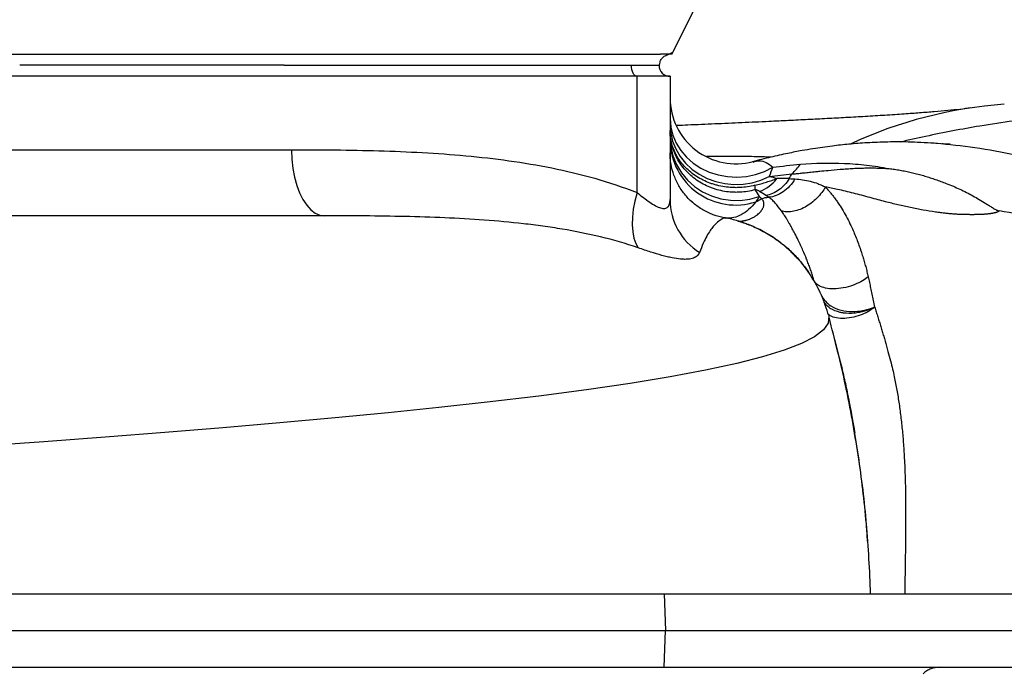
# Model space of a CAD drawing. Header units: millimetres. Extents: x 2453 to 4632, y 822 to 5880.
# Tile 7 of 14: x 3558 to 4094, y 1444 to 1797. Entities that reach past the tile are written whole.
import ezdxf

# ---------------------------------------------------------------- set-up
doc = ezdxf.new("R2010")
doc.units = ezdxf.units.MM
doc.header["$LTSCALE"] = 2

msp = doc.modelspace()

# ---------------------------------------------------------------- linework, layer by layer
at = {"color": 7, "linetype": 'Continuous', "lineweight": 25}
for p, q in [((3701.78, 1772.42), (3701.83, 1772.42)), ((3701.83, 1772.42), (3891.15, 1772.42)), ((3891.15, 1772.42), (3906.15, 1772.42)), ((3894.15, 1766.42), (3400.15, 1766.42)), ((3894.15, 1703.07), (3894.15, 1766.42)), ((3912.15, 1766.42), (3894.15, 1766.42)), ((3912.15, 1766.42), (3912.15, 1699.21)), ((3496.98, 1726.42), (3705.77, 1726.42)), ((3943.64, 1688.97), (3941.79, 1689.34)), ((3908.88, 1484.42), (3909.75, 1464.42)), ((3908.88, 1484.42), (4376.4, 1484.42)), ((3908.88, 1444.42), (3909.75, 1464.42)), ((3909.75, 1464.42), (4376.05, 1464.42)), ((3908.88, 1444.42), (4376.4, 1444.42))]:
    msp.add_line(p, q, dxfattribs=at)
at = {"color": 8, "linetype": 'Continuous', "lineweight": 25}
msp.add_line((3949.02, 1687.63), (3949.93, 1687.4), dxfattribs=at)
at = {"color": 7, "linetype": 'Continuous', "lineweight": 25, "flags": 128}
for points in [[(3913.16, 1778.42), (3960.79, 1873.33), (4007.45, 1966.31)], [(3894.15, 1766.42), (3893.56, 1766.53), (3893, 1766.87), (3892.48, 1767.43), (3892.03, 1768.17), (3891.65, 1769.08), (3891.38, 1770.12), (3891.21, 1771.25), (3891.15, 1772.42)], [(3912.15, 1743.34), (3912.52, 1738.77), (3913.63, 1734.29), (3915.45, 1730), (3917.96, 1725.99), (3921.08, 1722.34), (3924.77, 1719.12), (3928.93, 1716.41), (3933.5, 1714.25), (3938.37, 1712.69), (3943.44, 1711.76), (3948.61, 1711.49), (3953.77, 1711.88), (3958.82, 1712.92), (3963.64, 1714.59), (3968.14, 1716.85)], [(3912.15, 1740.15), (3912.5, 1735.59), (3913.55, 1731.12), (3915.27, 1726.83), (3917.63, 1722.8), (3920.59, 1719.1), (3924.09, 1715.82), (3928.05, 1713.01), (3932.41, 1710.73), (3937.08, 1709.03), (3941.96, 1707.93), (3946.96, 1707.46), (3951.99, 1707.63), (3956.94, 1708.43), (3961.72, 1709.86), (3966.23, 1711.87)], [(3912.15, 1733.15), (3912.55, 1728.06), (3913.73, 1723.08), (3915.66, 1718.32), (3918.32, 1713.89), (3921.63, 1709.88), (3925.52, 1706.39), (3929.91, 1703.48), (3934.7, 1701.23), (3939.79, 1699.68), (3945.07, 1698.86), (3950.41, 1698.8), (3955.7, 1699.5), (3960.82, 1700.94)], [(3705.77, 1726.42), (3705.95, 1721.29), (3706.5, 1716.27), (3707.4, 1711.46), (3708.63, 1706.95), (3710.17, 1702.84), (3711.98, 1699.21), (3714.04, 1696.13), (3716.29, 1693.67), (3718.7, 1691.88), (3721.21, 1690.78), (3723.77, 1690.42)], [(3894.15, 1703.07), (3892.95, 1698.46), (3892.11, 1693.94), (3891.64, 1689.59), (3891.54, 1685.48), (3891.82, 1681.7), (3892.47, 1678.31), (3893.49, 1675.37), (3894.84, 1672.94)]]:
    msp.add_lwpolyline(points, dxfattribs=at)
at = {"color": 8, "linetype": 'Continuous', "lineweight": 25, "flags": 128}
msp.add_lwpolyline([(3998.58, 1636.01), (3998.73, 1635.73), (3998.43, 1631.99), (3995.84, 1628.26), (3990.95, 1624.55), (3983.77, 1620.87), (3974.3, 1617.22), (3962.55, 1613.6), (3948.55, 1610.03), (3931.52, 1606.34), (3912.15, 1602.7), (3890.48, 1599.13), (3866.58, 1595.62), (3840.54, 1592.18), (3812.49, 1588.81), (3786.15, 1585.89), (3758.46, 1583.04), (3729.51, 1580.26), (3699.41, 1577.54), (3668.23, 1574.88), (3636.63, 1572.33), (3604.12, 1569.82), (3570.76, 1567.35), (3536.61, 1564.93)], dxfattribs=at)
at = {"color": 7, "linetype": 'Continuous', "lineweight": 25}
for centre, radius, start, end in [((3912.15, 1772.42), 6, 180, 270), ((3948.15, 1754.74), 36, 180.0082, 284.9158), ((4111.51, 1511.4), 240.39, 94.0868, 114.748), ((3947.95, 1732.09), 35.81, 181.3292, 287.7349), ((3914.33, 1774.16), 88.64, 316.5538, 321.088), ((3954.94, 1721.51), 18.8, 288.7873, 325.0275), ((3945.99, 1705.82), 12.52, 354.4821, 5.5179), ((3946.41, 1699.44), 34.26, 180.3859, 237.9246), ((3925.85, 1760.38), 70.59, 297.8801, 300.8727), ((3941.81, 1689.34), 0.00446, 165.9042, 194.0958), ((3943.83, 1696.79), 7.69, 259.3292, 261.957)]:
    msp.add_arc(centre, radius, start, end, dxfattribs=at)
for points, knots in [([(3383.45, 1778.42), (3386.78, 1778.42), (3390.09, 1778.42), (3394.75, 1778.42), (3397.01, 1778.42), (3399.14, 1778.42), (3400.18, 1778.42), (3400.52, 1778.42), (3401.2, 1778.42), (3407.03, 1778.42), (3423.81, 1778.42), (3440.23, 1778.42), (3473.07, 1778.42), (3494.94, 1778.42), (3560.46, 1778.42), (3604.05, 1778.42), (3691, 1778.42), (3734.36, 1778.42), (3799.25, 1778.42), (3820.85, 1778.42), (3853.22, 1778.42), (3869.39, 1778.42), (3885.55, 1778.42), (3891.61, 1778.42), (3892.28, 1778.42), (3893.63, 1778.42), (3895.62, 1778.42), (3897.53, 1778.42), (3901.15, 1778.42), (3903.32, 1778.42), (3905.11, 1778.42)], [0, 0, 0, 0, 0.015625, 0.015625, 0.023438, 0.027344, 0.027344, 0.029297, 0.029297, 0.03125, 0.0625, 0.125, 0.125, 0.25, 0.25, 0.5, 0.5, 0.75, 0.75, 0.875, 0.875, 0.9375, 0.96875, 0.96875, 0.972656, 0.972656, 0.976563, 0.984375, 0.984375, 1, 1, 1, 1]), ([(3905.11, 1778.42), (3905.4, 1778.42), (3906.04, 1778.42), (3906.62, 1778.42), (3906.93, 1778.42)], [0.1611544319, 0.1611544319, 0.1611544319, 0.1611544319, 0.1615764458, 0.1621063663, 0.1621063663, 0.1621063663, 0.1621063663]), ([(3906.44, 1772.42), (3906.48, 1773.01), (3906.58, 1774.26), (3907.48, 1776.01), (3908.86, 1777.46), (3916.97, 1780.7), (3908.58, 1777.32), (3911.75, 1778.56), (3911.2, 1778.32), (3911.43, 1778.4), (3911.43, 1778.4), (3911.43, 1778.41), (3911.43, 1778.41)], [0, 0, 0, 0, 0.01883, 0.039365, 0.060671, 0.081585, 0.296624, 0.492407, 0.668783, 0.825595, 0.962705, 1, 1, 1, 1]), ([(3913.16, 1778.42), (3913.02, 1778.42), (3912.81, 1778.42), (3911.84, 1778.42), (3911.44, 1778.42), (3911.32, 1778.42), (3911.2, 1778.42), (3911.08, 1778.42), (3910.96, 1778.42), (3910.81, 1778.42), (3909, 1778.42), (3907.35, 1778.42), (3906.93, 1778.42)], [0, 0, 0, 0, 0.5536765, 0.7973165, 0.8246633, 0.85201, 0.8793566, 0.9067032, 0.9340498, 0.9616235, 0.9901436, 1, 1, 1, 1]), ([(3701.78, 1772.42), (3697.51, 1772.42), (3689.23, 1772.42), (3663.72, 1772.42), (3627, 1772.42), (3590.73, 1772.42), (3568.16, 1772.42), (3561.09, 1772.42), (3557.55, 1772.42)], [0, 0, 0, 0, 0.0890819, 0.1725942, 0.5313865, 0.8534794, 0.9264504, 1, 1, 1, 1]), ([(4416.3, 1774.58), (4415.27, 1774.38), (4405.72, 1772.55), (4387.78, 1768.78), (4362.57, 1763.51), (4337.81, 1758.35), (4315.3, 1753.89), (4295.19, 1750.24), (4277.52, 1747.43), (4260.79, 1745.29), (4245.2, 1743.9), (4230.8, 1743.12), (4217.46, 1742.83), (4205.02, 1742.91), (4193.25, 1743.25), (4180.05, 1743.83), (4165.75, 1744.58), (4150.16, 1745.17), (4134.13, 1745.17), (4117.21, 1744.16), (4099.47, 1742.19), (4077.65, 1738.85), (4056.9, 1734.95), (4042.31, 1731.62), (4037.7, 1730.57)], [0, 0, 0, 0, 0.00616, 0.0575, 0.108486, 0.158404, 0.206663, 0.243831, 0.279696, 0.314477, 0.348672, 0.382892, 0.416986, 0.451832, 0.487545, 0.52412, 0.580945, 0.638791, 0.696729, 0.754282, 0.811507, 0.868615, 0.958483, 1, 1, 1, 1]), ([(4076.18, 1749.19), (4074.25, 1748.93), (4070.52, 1748.41), (4063.89, 1747.74), (4056.6, 1747.1), (4048.59, 1746.47), (4039.6, 1745.83), (4029.71, 1745.17), (4019.05, 1744.52), (4008.47, 1743.92), (3997.91, 1743.35), (3987.44, 1742.81), (3976.86, 1742.29), (3964.9, 1741.72), (3951.53, 1741.1), (3936.74, 1740.45), (3924.9, 1739.94), (3917.88, 1739.65), (3915.88, 1739.57)], [0, 0, 0, 0, 0.08295, 0.160743, 0.233534, 0.301742, 0.365663, 0.436964, 0.50256, 0.562554, 0.617659, 0.671169, 0.723544, 0.7748, 0.84346, 0.910013, 0.974436, 1, 1, 1, 1]), ([(3958.45, 1704.61), (3955.75, 1703.86), (3953.01, 1703.41), (3949.54, 1703.22), (3948.84, 1703.2), (3947.44, 1703.2), (3946.73, 1703.22), (3944.63, 1703.34), (3943.24, 1703.49), (3940.5, 1703.94), (3939.15, 1704.24), (3937.15, 1704.81), (3936.49, 1705.01), (3935.17, 1705.46), (3934.51, 1705.71), (3931.29, 1707.01), (3928.89, 1708.32), (3925.53, 1710.66), (3924.45, 1711.51), (3922.42, 1713.31), (3921.46, 1714.26), (3919.68, 1716.26), (3918.85, 1717.3), (3917.31, 1719.49), (3916.6, 1720.64), (3914.73, 1724.15), (3913.78, 1726.6), (3912.8, 1730.43), (3912.56, 1731.73), (3912.31, 1733.69), (3912.25, 1734.35), (3912.19, 1735.34), (3912.17, 1735.67), (3912.15, 1736.32), (3912.15, 1736.66), (3912.15, 1736.98)], [0, 0, 0, 0, 0.125, 0.125, 0.15625, 0.15625, 0.1875, 0.1875, 0.25, 0.25, 0.3125, 0.3125, 0.34375, 0.34375, 0.375, 0.375, 0.5, 0.5, 0.5625, 0.5625, 0.625, 0.625, 0.6875, 0.6875, 0.75, 0.75, 0.875, 0.875, 0.9375, 0.9375, 0.96875, 0.96875, 0.984375, 0.984375, 1, 1, 1, 1]), ([(3958.45, 1707.02), (3955.75, 1706.33), (3953.01, 1705.93), (3949.54, 1705.76), (3948.84, 1705.74), (3947.44, 1705.74), (3946.74, 1705.76), (3944.63, 1705.87), (3943.25, 1706), (3940.51, 1706.41), (3939.16, 1706.69), (3937.15, 1707.19), (3936.49, 1707.38), (3935.17, 1707.79), (3934.52, 1708.01), (3931.3, 1709.19), (3928.89, 1710.38), (3925.54, 1712.52), (3924.45, 1713.3), (3922.42, 1714.95), (3921.46, 1715.83), (3919.68, 1717.66), (3918.85, 1718.63), (3917.31, 1720.65), (3916.6, 1721.72), (3914.73, 1724.98), (3913.77, 1727.25), (3912.8, 1730.83), (3912.56, 1732.06), (3912.31, 1733.89), (3912.25, 1734.51), (3912.19, 1735.44), (3912.17, 1735.74), (3912.15, 1736.36), (3912.15, 1736.68), (3912.15, 1736.98)], [0, 0, 0, 0, 0.125, 0.125, 0.15625, 0.15625, 0.1875, 0.1875, 0.25, 0.25, 0.3125, 0.3125, 0.34375, 0.34375, 0.375, 0.375, 0.5, 0.5, 0.5625, 0.5625, 0.625, 0.625, 0.6875, 0.6875, 0.75, 0.75, 0.875, 0.875, 0.9375, 0.9375, 0.96875, 0.96875, 0.984375, 0.984375, 1, 1, 1, 1]), ([(4058.05, 1729.82), (4053.15, 1730.11), (4043.59, 1730.69), (4031.17, 1730.68), (4020.07, 1730.26), (4009.96, 1729.49), (4001.84, 1728.6), (3995.32, 1727.73), (3989.78, 1726.89), (3983.48, 1725.82), (3975.79, 1724.33), (3966.79, 1722.36), (3960.45, 1720.72), (3957.17, 1719.87)], [0, 0, 0, 0, 0.127793, 0.249601, 0.360521, 0.458291, 0.547775, 0.6016, 0.653745, 0.714772, 0.794777, 0.894001, 1, 1, 1, 1]), ([(4382.64, 1720.87), (4379.69, 1720.34), (4366.27, 1717.93), (4342.71, 1713.44), (4311.99, 1708.18), (4283.84, 1704.35), (4258.19, 1702.22), (4234.99, 1701.68), (4212.13, 1702.88), (4189.95, 1705.45), (4168.45, 1709.01), (4146.24, 1713.47), (4123.49, 1718.53), (4100.5, 1723.55), (4078.63, 1727.78), (4064.21, 1729.17), (4057.14, 1729.85)], [0, 0, 0, 0, 0.024267, 0.1103606, 0.1959123, 0.2807929, 0.3470512, 0.4130962, 0.4791663, 0.5453251, 0.6117401, 0.6784932, 0.7590538, 0.840095, 0.9215439, 1, 1, 1, 1]), ([(4064.77, 1729.43), (4064.8, 1729.44), (4064.88, 1729.44), (4064.72, 1729.44), (4064.51, 1729.44), (4064.18, 1729.44), (4063.56, 1729.45), (4062.7, 1729.47), (4061.57, 1729.53), (4060.77, 1729.6), (4060.34, 1729.63)], [0, 0, 0, 0, 0.048897, 0.147265, 0.244854, 0.342884, 0.446044, 0.590643, 0.77577, 1, 1, 1, 1]), ([(3705.77, 1726.42), (3721.65, 1726.42), (3737.52, 1726.3), (3769.19, 1725.38), (3784.99, 1724.59), (3808.61, 1722.42), (3816.47, 1721.54), (3832.15, 1719.35), (3839.96, 1718.04), (3855.55, 1714.88), (3863.32, 1713.03), (3878.79, 1708.63), (3886.49, 1706.09), (3894.15, 1703.07)], [0, 0, 0, 0, 0.25, 0.25, 0.5, 0.5, 0.625, 0.625, 0.75, 0.75, 0.875, 0.875, 1, 1, 1, 1]), ([(3941.81, 1689.34), (3939.73, 1689.71), (3937.71, 1690.26), (3934.78, 1691.34), (3933.82, 1691.74), (3931.93, 1692.62), (3930.99, 1693.11), (3928.26, 1694.7), (3926.55, 1695.9), (3924.16, 1697.91), (3923.39, 1698.62), (3921.92, 1700.1), (3921.2, 1700.88), (3919.18, 1703.3), (3917.99, 1705.01), (3916.43, 1707.72), (3915.95, 1708.65), (3915.06, 1710.55), (3914.66, 1711.53), (3913.59, 1714.49), (3913.05, 1716.5), (3912.51, 1719.57), (3912.38, 1720.6), (3912.24, 1722.16), (3912.21, 1722.68), (3912.16, 1723.73), (3912.15, 1724.26), (3912.15, 1724.78)], [0, 0, 0, 0, 0.125, 0.125, 0.1875, 0.1875, 0.25, 0.25, 0.375, 0.375, 0.4375, 0.4375, 0.5, 0.5, 0.625, 0.625, 0.6875, 0.6875, 0.75, 0.75, 0.875, 0.875, 0.9375, 0.9375, 0.96875, 0.96875, 1, 1, 1, 1]), ([(3941.81, 1689.34), (3939.73, 1689.72), (3937.71, 1690.26), (3934.78, 1691.34), (3933.82, 1691.74), (3931.93, 1692.63), (3930.99, 1693.11), (3928.26, 1694.7), (3926.55, 1695.9), (3924.16, 1697.92), (3923.39, 1698.62), (3921.92, 1700.1), (3921.2, 1700.88), (3919.18, 1703.3), (3917.99, 1705.02), (3916.43, 1707.72), (3915.95, 1708.65), (3915.06, 1710.55), (3914.66, 1711.53), (3913.59, 1714.49), (3913.05, 1716.5), (3912.51, 1719.57), (3912.38, 1720.6), (3912.24, 1722.16), (3912.21, 1722.68), (3912.16, 1723.73), (3912.15, 1724.26), (3912.15, 1724.78)], [0, 0, 0, 0, 0.125, 0.125, 0.1875, 0.1875, 0.25, 0.25, 0.375, 0.375, 0.4375, 0.4375, 0.5, 0.5, 0.625, 0.625, 0.6875, 0.6875, 0.75, 0.75, 0.875, 0.875, 0.9375, 0.9375, 0.96875, 0.96875, 1, 1, 1, 1]), ([(3983.3, 1718.48), (3991.21, 1719.14), (3999.19, 1719.35), (4011.26, 1718.82), (4015.3, 1718.51), (4021.38, 1717.8), (4023.4, 1717.53), (4027.47, 1716.9), (4029.5, 1716.54), (4031.54, 1716.15)], [0, 0, 0, 0, 0.5, 0.5, 0.75, 0.75, 0.875, 0.875, 1, 1, 1, 1]), ([(3978.68, 1713.2), (3979.07, 1713.24), (3979.87, 1713.31), (3981.1, 1713.42), (3982.4, 1713.55), (3983.76, 1713.68), (3985.18, 1713.83), (3986.67, 1713.98), (3988.22, 1714.14), (3989.83, 1714.3), (3991.72, 1714.5), (3994.55, 1714.8), (3999, 1715.25), (4003.92, 1715.69), (4008.51, 1716.03), (4011.99, 1716.24), (4015.24, 1716.39), (4018.45, 1716.48), (4021.68, 1716.51), (4024.45, 1716.47), (4026.6, 1716.41), (4028.06, 1716.36), (4029.28, 1716.31), (4030.25, 1716.25), (4030.98, 1716.2), (4031.38, 1716.17), (4031.54, 1716.15)], [0, 0, 0, 0, 0.024022, 0.049067, 0.075133, 0.102222, 0.130333, 0.159468, 0.189628, 0.220816, 0.253035, 0.298004, 0.381878, 0.504559, 0.57289, 0.637163, 0.69739, 0.753575, 0.815644, 0.877026, 0.908689, 0.935961, 0.958781, 0.977089, 0.990834, 1, 1, 1, 1]), ([(4031.54, 1716.15), (4032.05, 1716.09), (4033.07, 1715.96), (4034.59, 1715.74), (4036.11, 1715.51), (4037.62, 1715.25), (4039.13, 1714.98), (4040.64, 1714.68), (4042.14, 1714.36), (4043.64, 1714.03), (4045.13, 1713.68), (4046.62, 1713.31), (4048.11, 1712.92), (4049.59, 1712.51), (4051.06, 1712.08), (4052.53, 1711.64), (4054, 1711.18), (4055.46, 1710.71), (4056.92, 1710.22), (4058.37, 1709.71), (4059.82, 1709.19), (4061.27, 1708.65), (4063.54, 1707.78), (4066.51, 1706.57), (4070.21, 1704.93), (4073.76, 1703.2), (4077.27, 1701.34), (4080.78, 1699.31), (4083.72, 1697.51), (4086.13, 1696.01), (4087.65, 1695.06), (4088.83, 1694.33), (4089.61, 1693.87), (4090.19, 1693.55), (4090.62, 1693.35), (4091.01, 1693.2), (4091.36, 1693.09), (4091.6, 1693.05), (4091.71, 1693.03)], [0, 0, 0, 0, 0.023626, 0.047273, 0.070941, 0.09463, 0.11834, 0.142071, 0.165821, 0.189592, 0.213381, 0.237189, 0.261014, 0.284855, 0.30871, 0.332579, 0.356459, 0.380349, 0.404247, 0.428151, 0.452059, 0.475969, 0.49988, 0.565611, 0.624984, 0.688653, 0.749993, 0.809528, 0.874956, 0.907084, 0.937457, 0.955267, 0.968717, 0.977453, 0.984354, 0.989896, 0.995103, 1, 1, 1, 1]), ([(3958.45, 1707.02), (3959.55, 1707.3), (3960.62, 1707.58), (3962.73, 1708.17), (3963.75, 1708.47), (3965.74, 1709.09), (3966.71, 1709.41), (3968.58, 1710.06), (3969.48, 1710.39), (3970.35, 1710.73)], [0, 0, 0, 0, 0.25, 0.25, 0.5, 0.5, 0.75, 0.75, 1, 1, 1, 1]), ([(3977.18, 1710.65), (3975.65, 1708.19), (3973.7, 1706.08), (3969.31, 1702.93), (3966.88, 1701.9), (3964.45, 1701.51)], [0, 0, 0, 0, 0.5, 0.5, 1, 1, 1, 1]), ([(3980.2, 1710.5), (3979.38, 1709.09), (3978.42, 1707.77), (3976.3, 1705.42), (3975.13, 1704.38), (3972.66, 1702.64), (3971.35, 1701.94), (3968.68, 1700.92), (3967.32, 1700.6), (3965.96, 1700.48)], [0, 0, 0, 0, 0.25, 0.25, 0.5, 0.5, 0.75, 0.75, 1, 1, 1, 1]), ([(3966.23, 1711.87), (3966.92, 1711.76), (3967.61, 1711.62), (3968.99, 1711.25), (3969.67, 1711.03), (3970.35, 1710.73)], [0, 0, 0, 0, 0.5, 0.5, 1, 1, 1, 1]), ([(3980.2, 1710.5), (3983.03, 1710.32), (3985.85, 1709.94), (3990.02, 1708.88), (3991.4, 1708.45), (3993.46, 1707.66), (3994.14, 1707.38), (3995.16, 1706.92), (3995.5, 1706.76), (3996.18, 1706.43), (3996.51, 1706.26), (3996.85, 1706.08)], [0, 0, 0, 0, 0.5, 0.5, 0.75, 0.75, 0.875, 0.875, 0.9375, 0.9375, 1, 1, 1, 1]), ([(3894.15, 1703.07), (3895.36, 1702.11), (3896.54, 1701.19), (3898.85, 1699.46), (3899.97, 1698.64), (3902.15, 1697.15), (3903.22, 1696.47), (3905.22, 1695.38), (3906.16, 1694.96), (3907.46, 1694.56), (3907.87, 1694.48), (3908.64, 1694.39), (3909, 1694.39), (3909.99, 1694.53), (3910.52, 1694.8), (3911.36, 1695.64), (3911.67, 1696.22), (3912.06, 1697.58), (3912.15, 1698.36), (3912.15, 1699.21)], [0, 0, 0, 0, 0.125, 0.125, 0.25, 0.25, 0.375, 0.375, 0.5, 0.5, 0.5625, 0.5625, 0.625, 0.625, 0.75, 0.75, 0.875, 0.875, 1, 1, 1, 1]), ([(3961, 1703.71), (3960.68, 1703.91), (3960.34, 1704.1), (3959.77, 1704.36), (3959.57, 1704.44), (3959.22, 1704.54), (3959.1, 1704.57), (3958.89, 1704.61), (3958.81, 1704.62), (3958.65, 1704.63), (3958.56, 1704.63), (3958.45, 1704.61)], [0, 0, 0, 0, 0.5, 0.5, 0.75, 0.75, 0.875, 0.875, 0.9375, 0.9375, 1, 1, 1, 1]), ([(3996.85, 1706.1), (3996.28, 1705.09), (3995.61, 1704.07), (3994.08, 1702.05), (3993.21, 1701.05), (3991.31, 1699.13), (3990.27, 1698.22), (3988.08, 1696.55), (3986.92, 1695.8), (3984.57, 1694.52), (3983.37, 1693.99), (3981, 1693.17), (3979.84, 1692.89), (3977.62, 1692.56), (3976.56, 1692.51), (3974.6, 1692.63), (3973.69, 1692.8), (3972.87, 1693.04)], [0, 0, 0, 0, 0.125, 0.125, 0.25, 0.25, 0.375, 0.375, 0.5, 0.5, 0.625, 0.625, 0.75, 0.75, 0.875, 0.875, 1, 1, 1, 1]), ([(3996.85, 1706.1), (3997.08, 1705.86), (3997.53, 1705.39), (3998.2, 1704.65), (3998.88, 1703.88), (3999.55, 1703.09), (4000.22, 1702.27), (4000.89, 1701.43), (4001.55, 1700.56), (4002.22, 1699.66), (4002.88, 1698.73), (4003.54, 1697.77), (4004.2, 1696.79), (4005.41, 1694.93), (4007.12, 1692.1), (4009.25, 1688.17), (4011.57, 1683.39), (4013.98, 1677.71), (4015.9, 1672.4), (4017.22, 1668.29), (4018.05, 1665.51), (4018.83, 1662.73), (4019.55, 1659.94), (4019.98, 1658.06), (4020.2, 1657.12)], [0, 0, 0, 0, 0.019579, 0.039436, 0.059579, 0.08001, 0.100735, 0.121759, 0.143085, 0.164718, 0.186662, 0.20892, 0.231494, 0.254388, 0.335541, 0.418447, 0.503251, 0.626714, 0.751293, 0.802094, 0.85235, 0.902076, 0.951287, 1, 1, 1, 1]), ([(4091.71, 1693.03), (4091.65, 1692.98), (4091.51, 1692.9), (4091.3, 1692.78), (4091.07, 1692.67), (4090.83, 1692.55), (4090.57, 1692.45), (4090.29, 1692.35), (4090, 1692.25), (4089.7, 1692.15), (4089.37, 1692.06), (4089.04, 1691.98), (4088.68, 1691.9), (4088.31, 1691.82), (4087.93, 1691.74), (4087.53, 1691.67), (4087.12, 1691.61), (4086.69, 1691.54), (4086.24, 1691.49), (4085.78, 1691.43), (4085.31, 1691.38), (4084.82, 1691.33), (4084.31, 1691.29), (4083.79, 1691.25), (4083.26, 1691.21), (4082.71, 1691.18), (4082.14, 1691.15), (4081.56, 1691.12), (4080.97, 1691.1), (4080.36, 1691.08), (4079.74, 1691.06), (4079.1, 1691.05), (4078.45, 1691.04), (4077.78, 1691.03), (4077.1, 1691.03), (4076.41, 1691.03), (4075.7, 1691.03), (4074.98, 1691.04), (4074.24, 1691.05), (4073.49, 1691.06), (4072.73, 1691.07), (4071.56, 1691.1), (4069.98, 1691.15), (4067.96, 1691.26), (4065.89, 1691.42), (4063.75, 1691.62), (4061.53, 1691.86), (4059.25, 1692.14), (4055.41, 1692.66), (4050.05, 1693.52), (4043.22, 1694.83), (4036.38, 1696.36), (4030.51, 1697.84), (4025.48, 1699.19), (4021.14, 1700.37), (4016.66, 1701.58), (4012.17, 1702.75), (4007.8, 1703.82), (4003.78, 1704.76), (4000.14, 1705.53), (3997.93, 1705.91), (3996.85, 1706.1)], [0, 0, 0, 0, 0.001848, 0.003808, 0.005886, 0.008087, 0.010416, 0.012878, 0.015473, 0.018207, 0.021081, 0.024096, 0.027256, 0.03056, 0.034011, 0.03761, 0.041358, 0.045255, 0.049303, 0.053501, 0.057852, 0.062354, 0.06701, 0.071818, 0.076781, 0.081897, 0.087168, 0.092593, 0.098173, 0.103909, 0.1098, 0.115846, 0.122049, 0.128407, 0.134922, 0.141593, 0.148421, 0.155405, 0.162546, 0.169844, 0.177299, 0.18491, 0.204129, 0.224203, 0.245139, 0.26694, 0.28961, 0.31315, 0.33756, 0.409041, 0.481814, 0.555938, 0.631469, 0.675495, 0.724029, 0.777077, 0.826771, 0.876197, 0.925368, 0.963411, 1, 1, 1, 1]), ([(3958.86, 1697.98), (3957.6, 1696.36), (3956.31, 1694.99), (3953.7, 1692.68), (3952.37, 1691.74), (3949.67, 1690.29), (3948.3, 1689.77), (3945.54, 1689.15), (3944.15, 1689.05), (3942.75, 1689.18)], [0, 0, 0, 0, 0.25, 0.25, 0.5, 0.5, 0.75, 0.75, 1, 1, 1, 1]), ([(3949.92, 1687.4), (3949.99, 1687.41), (3950.12, 1687.42), (3950.36, 1687.44), (3950.61, 1687.46), (3950.89, 1687.49), (3951.19, 1687.53), (3951.51, 1687.57), (3951.85, 1687.63), (3952.22, 1687.69), (3952.6, 1687.77), (3953, 1687.86), (3953.59, 1688), (3954.45, 1688.23), (3955.65, 1688.64), (3957.06, 1689.26), (3958.47, 1690.06), (3959.72, 1690.95), (3960.69, 1691.8), (3961.45, 1692.61), (3962.03, 1693.35), (3962.46, 1693.99), (3962.79, 1694.59), (3963.04, 1695.19), (3963.22, 1695.81), (3963.33, 1696.41), (3963.35, 1696.99), (3963.31, 1697.54), (3963.19, 1698.06), (3963.01, 1698.54), (3962.76, 1698.99), (3962.46, 1699.41), (3962.2, 1699.66), (3962.07, 1699.78)], [0, 0, 0, 0, 0.0170476, 0.034501, 0.0523578, 0.070615, 0.0892695, 0.1083176, 0.1277554, 0.1475787, 0.1677832, 0.1883643, 0.209317, 0.2546, 0.3105053, 0.3766599, 0.4526296, 0.5152083, 0.570332, 0.6182544, 0.6591893, 0.6933149, 0.7207775, 0.7536106, 0.7852249, 0.8156691, 0.8449912, 0.8732388, 0.9004591, 0.9266988, 0.9520047, 0.976423, 1, 1, 1, 1]), ([(3972.87, 1693.04), (3971.68, 1694.72), (3970.58, 1696.15), (3968.93, 1697.99), (3968.37, 1698.56), (3967.51, 1699.33), (3967.21, 1699.58), (3966.75, 1699.93), (3966.6, 1700.04), (3966.29, 1700.27), (3966.13, 1700.37), (3965.96, 1700.48)], [0, 0, 0, 0, 0.5, 0.5, 0.75, 0.75, 0.875, 0.875, 0.9375, 0.9375, 1, 1, 1, 1]), ([(3990.62, 1655.39), (3990.5, 1655.8), (3990.24, 1656.62), (3989.85, 1657.85), (3989.44, 1659.1), (3989.01, 1660.36), (3988.57, 1661.64), (3988.1, 1662.92), (3987.62, 1664.21), (3987.12, 1665.51), (3986.14, 1668), (3984.49, 1671.95), (3982.33, 1676.61), (3980.37, 1680.5), (3978.96, 1683.13), (3978.02, 1684.82), (3977.28, 1686.13), (3976.58, 1687.32), (3975.79, 1688.62), (3975.03, 1689.83), (3974.29, 1690.98), (3973.57, 1692.05), (3973.1, 1692.71), (3972.87, 1693.04)], [0, 0, 0, 0, 0.026148, 0.052876, 0.080169, 0.108013, 0.136391, 0.165284, 0.194675, 0.224545, 0.254875, 0.368814, 0.508709, 0.608432, 0.682033, 0.731514, 0.758085, 0.800908, 0.842658, 0.883386, 0.923147, 0.962, 1, 1, 1, 1]), ([(4354.95, 1680.66), (4334.44, 1678.62), (4299.5, 1675.46), (4255.67, 1674.12), (4225.93, 1675.01), (4202.73, 1676.73), (4165.26, 1680.84), (4127.13, 1687.29), (4098.78, 1691.92), (4091.71, 1693.03)], [0.3088393, 0.3088393, 0.3088393, 0.3088393, 0.3821756, 0.4349737, 0.4666526, 0.4880574, 0.5165971, 0.5998378, 0.6283015, 0.6283015, 0.6283015, 0.6283015]), ([(3723.77, 1690.42), (3706.65, 1690.42), (3683.95, 1690.42), (3616.78, 1690.42), (3564.29, 1690.42), (3514.98, 1690.42)], [0.2581454, 0.2581454, 0.2581454, 0.2581454, 0.2935657, 0.3030135, 0.3850281, 0.3850281, 0.3850281, 0.3850281]), ([(3894.84, 1672.94), (3888.05, 1675.28), (3881.2, 1677.23), (3867.37, 1680.57), (3860.4, 1681.96), (3849.88, 1683.73), (3846.36, 1684.27), (3839.29, 1685.25), (3835.74, 1685.69), (3825.09, 1686.9), (3817.96, 1687.55), (3796.51, 1689.12), (3782.1, 1689.68), (3760.34, 1690.17), (3753.06, 1690.27), (3742.11, 1690.36), (3738.45, 1690.38), (3732.95, 1690.4), (3731.12, 1690.41), (3727.45, 1690.42), (3725.61, 1690.42), (3723.77, 1690.42)], [0, 0, 0, 0, 0.125, 0.125, 0.25, 0.25, 0.3125, 0.3125, 0.375, 0.375, 0.5, 0.5, 0.75, 0.75, 0.875, 0.875, 0.9375, 0.9375, 0.96875, 0.96875, 1, 1, 1, 1]), ([(3942.4, 1689.23), (3942.34, 1689.24), (3942.27, 1689.26), (3942.13, 1689.28), (3942.08, 1689.29), (3941.95, 1689.32), (3941.88, 1689.33), (3941.81, 1689.34)], [0, 0, 0, 0, 0.5, 0.5, 0.75, 0.75, 1, 1, 1, 1]), ([(3941.81, 1689.34), (3942, 1689.31), (3942.19, 1689.28), (3942.51, 1689.22), (3942.64, 1689.2), (3942.75, 1689.18)], [0, 0, 0, 0, 0.5, 0.5, 1, 1, 1, 1]), ([(3981.12, 1667.71), (3980.96, 1667.9), (3979.23, 1669.96), (3975.04, 1673.72), (3968.54, 1678.71), (3962.47, 1682.23), (3957.53, 1684.55), (3954.14, 1685.93), (3951.02, 1687.02), (3949.82, 1687.39), (3949.2, 1687.58)], [0, 0, 0, 0, 0.019053, 0.208557, 0.41627, 0.629027, 0.72487, 0.822799, 0.908271, 1, 1, 1, 1]), ([(3928.22, 1670.41), (3927.97, 1669.73), (3927.56, 1669.12), (3926.72, 1668.35), (3926.4, 1668.12), (3925.69, 1667.7), (3925.3, 1667.52), (3924.01, 1667.05), (3923, 1666.84), (3921.25, 1666.7), (3920.63, 1666.68), (3919.33, 1666.7), (3918.64, 1666.74), (3916.49, 1666.93), (3914.92, 1667.17), (3912.38, 1667.69), (3911.5, 1667.88), (3909.67, 1668.33), (3908.72, 1668.58), (3905.8, 1669.38), (3903.76, 1670), (3899.46, 1671.37), (3897.21, 1672.13), (3894.84, 1672.94)], [0, 0, 0, 0, 0.125, 0.125, 0.1875, 0.1875, 0.25, 0.25, 0.375, 0.375, 0.4375, 0.4375, 0.5, 0.5, 0.625, 0.625, 0.6875, 0.6875, 0.75, 0.75, 0.875, 0.875, 1, 1, 1, 1]), ([(3998.66, 1636.01), (3997.45, 1639.8), (3995.03, 1647.39), (3989.25, 1657.67), (3983.56, 1665.66), (3979.18, 1669.55), (3977.97, 1670.63)], [0, 0, 0, 0, 0.300553, 0.601461, 0.890141, 1, 1, 1, 1]), ([(4020.2, 1657.12), (4019.33, 1656.41), (4018.29, 1655.69), (4015.85, 1654.27), (4014.45, 1653.58), (4011.37, 1652.36), (4009.68, 1651.82), (4006.2, 1651.02), (4004.42, 1650.75), (4001, 1650.55), (3999.37, 1650.62), (3996.49, 1651.05), (3995.24, 1651.41), (3993.19, 1652.34), (3992.39, 1652.9), (3991.22, 1654.11), (3990.84, 1654.75), (3990.62, 1655.39)], [0, 0, 0, 0, 0.125, 0.125, 0.25, 0.25, 0.375, 0.375, 0.5, 0.5, 0.625, 0.625, 0.75, 0.75, 0.875, 0.875, 1, 1, 1, 1]), ([(4020.2, 1657.12), (4020.41, 1656.14), (4020.87, 1654.11), (4021.54, 1650.99), (4022.24, 1647.71), (4022.96, 1644.25), (4023.45, 1641.9), (4023.7, 1640.69)], [0, 0, 0, 0, 0.180574, 0.370817, 0.570772, 0.780484, 1, 1, 1, 1]), ([(4021.93, 1639.9), (4022.09, 1639.97), (4022.4, 1640.09), (4022.85, 1640.29), (4023.29, 1640.49), (4023.56, 1640.62), (4023.7, 1640.69)], [0, 0, 0, 0, 0.255836, 0.50785, 0.755924, 1, 1, 1, 1]), ([(4023.7, 1640.69), (4023.99, 1639.79), (4024.57, 1638.01), (4025.42, 1635.34), (4026.26, 1632.68), (4027.07, 1630.04), (4027.86, 1627.41), (4028.64, 1624.8), (4029.68, 1621.18), (4030.93, 1616.72), (4032.3, 1611.59), (4033.45, 1607.01), (4034.39, 1602.92), (4035.16, 1599.12), (4035.85, 1595.44), (4036.48, 1591.7), (4037.07, 1587.91), (4037.6, 1584.05), (4038.09, 1580.13), (4038.53, 1576.16), (4038.92, 1572.12), (4039.27, 1568.03), (4039.57, 1563.87), (4039.96, 1557.54), (4040.34, 1548.78), (4040.58, 1537.36), (4040.65, 1525.24), (4040.56, 1513.15), (4040.37, 1500.83), (4040.22, 1492.15), (4040.13, 1486.52), (4040.11, 1485.15), (4040.1, 1484.42)], [0, 0, 0, 0, 0.01967, 0.039173, 0.058508, 0.077675, 0.096671, 0.115498, 0.134152, 0.174594, 0.210894, 0.243021, 0.270952, 0.295546, 0.320253, 0.345081, 0.37004, 0.395138, 0.420384, 0.445788, 0.471357, 0.4971, 0.523027, 0.549145, 0.614903, 0.684037, 0.756665, 0.832889, 0.900105, 0.975726, 0.986953, 1, 1, 1, 1]), ([(4019.79, 1513.08), (4019.63, 1516.03), (4018.77, 1531.78), (4014.93, 1560.14), (4008.37, 1598.01), (4002.01, 1622.8), (3998.83, 1635.17)], [0, 0, 0, 0, 0.071237, 0.381448, 0.691248, 1, 1, 1, 1]), ([(4001.41, 1624.53), (4002.44, 1620.71), (4004.39, 1613.45), (4006.86, 1603.06), (4008.76, 1594.31), (4010.13, 1587.52), (4011.12, 1582.4), (4011.89, 1578.1), (4012.43, 1574.76), (4012.74, 1572.88), (4012.86, 1572.16)], [0, 0, 0, 0, 0.231502, 0.439894, 0.613072, 0.725321, 0.814104, 0.888208, 0.95694, 1, 1, 1, 1]), ([(2458.31, 1484.42), (2462.54, 1484.42), (2469.52, 1484.42), (2484.1, 1484.42), (2489.65, 1484.42), (2502.12, 1484.42), (2509.06, 1484.42), (2531.96, 1484.42), (2549.99, 1484.42), (2591.14, 1484.42), (2614.26, 1484.42), (2665.31, 1484.42), (2693.26, 1484.42), (2753.47, 1484.42), (2785.7, 1484.42), (2853.67, 1484.42), (2889.39, 1484.42), (2963.33, 1484.42), (3001.51, 1484.42), (3079.66, 1484.42), (3119.65, 1484.42), (3200.89, 1484.42), (3242.14, 1484.42), (3294.07, 1484.42), (3304.49, 1484.42), (3325.28, 1484.42), (3335.65, 1484.42), (3366.65, 1484.42), (3387.17, 1484.42), (3448.14, 1484.42), (3488, 1484.42), (3604, 1484.42), (3676.57, 1484.42), (3774.07, 1484.42), (3804.64, 1484.42), (3860.79, 1484.42), (3886.35, 1484.42), (3908.88, 1484.42), (3908.88, 1484.42), (3908.88, 1484.42), (3908.88, 1484.42)], [0.0000014, 0.0000014, 0.0000014, 0.0000014, 0.0625, 0.0625, 0.09375, 0.09375, 0.125, 0.125, 0.1875, 0.1875, 0.25, 0.25, 0.3125, 0.3125, 0.375, 0.375, 0.4375, 0.4375, 0.5, 0.5, 0.5625, 0.5625, 0.625, 0.625, 0.640625, 0.640625, 0.65625, 0.65625, 0.6875, 0.6875, 0.75, 0.75, 0.875, 0.875, 0.9375, 0.9375, 1, 1, 1, 1.0000004, 1.0000004, 1.0000004, 1.0000004]), ([(2457.27, 1464.42), (2461.51, 1464.42), (2468.49, 1464.42), (2483.09, 1464.42), (2488.64, 1464.42), (2501.13, 1464.42), (2508.07, 1464.42), (2531.01, 1464.42), (2549.06, 1464.42), (2590.26, 1464.42), (2613.41, 1464.42), (2664.52, 1464.42), (2692.5, 1464.42), (2752.79, 1464.42), (2785.06, 1464.42), (2853.11, 1464.42), (2888.88, 1464.42), (2962.91, 1464.42), (3001.13, 1464.42), (3079.38, 1464.42), (3119.42, 1464.42), (3200.77, 1464.42), (3242.07, 1464.42), (3294.06, 1464.42), (3304.49, 1464.42), (3325.31, 1464.42), (3335.7, 1464.42), (3366.74, 1464.42), (3387.29, 1464.42), (3448.35, 1464.42), (3488.27, 1464.42), (3604.43, 1464.42), (3677.11, 1464.42), (3774.75, 1464.42), (3805.37, 1464.42), (3861.6, 1464.42), (3887.19, 1464.42), (3909.75, 1464.42)], [0, 0, 0, 0, 0.0625, 0.0625, 0.09375, 0.09375, 0.125, 0.125, 0.1875, 0.1875, 0.25, 0.25, 0.3125, 0.3125, 0.375, 0.375, 0.4375, 0.4375, 0.5, 0.5, 0.5625, 0.5625, 0.625, 0.625, 0.640625, 0.640625, 0.65625, 0.65625, 0.6875, 0.6875, 0.75, 0.75, 0.875, 0.875, 0.9375, 0.9375, 1, 1, 1, 1]), ([(2458.31, 1444.42), (2462.54, 1444.42), (2469.52, 1444.42), (2484.1, 1444.42), (2489.65, 1444.42), (2502.12, 1444.42), (2509.06, 1444.42), (2531.96, 1444.42), (2549.99, 1444.42), (2591.14, 1444.42), (2614.26, 1444.42), (2665.31, 1444.42), (2693.26, 1444.42), (2753.47, 1444.42), (2785.7, 1444.42), (2853.67, 1444.42), (2889.39, 1444.42), (2963.33, 1444.42), (3001.51, 1444.42), (3079.66, 1444.42), (3119.65, 1444.42), (3200.89, 1444.42), (3242.14, 1444.42), (3294.07, 1444.42), (3304.49, 1444.42), (3325.28, 1444.42), (3335.65, 1444.42), (3366.65, 1444.42), (3387.17, 1444.42), (3448.14, 1444.42), (3488, 1444.42), (3604, 1444.42), (3676.57, 1444.42), (3774.07, 1444.42), (3804.64, 1444.42), (3860.79, 1444.42), (3886.35, 1444.42), (3908.88, 1444.42)], [0, 0, 0, 0, 0.0624986, 0.0624986, 0.0937486, 0.0937486, 0.1249986, 0.1249986, 0.1874986, 0.1874986, 0.2499986, 0.2499986, 0.3124986, 0.3124986, 0.3749986, 0.3749986, 0.4374986, 0.4374986, 0.4999986, 0.4999986, 0.5624986, 0.5624986, 0.6249986, 0.6249986, 0.6406236, 0.6406236, 0.6562486, 0.6562486, 0.6874986, 0.6874986, 0.7499986, 0.7499986, 0.8749986, 0.8749986, 0.9374986, 0.9374986, 0.9999986, 0.9999986, 0.9999986, 0.9999986]), ([(4059.02, 1444.42), (4057.43, 1444.42), (4055.89, 1444.14), (4054.02, 1443.42), (4053.65, 1443.25), (4052.92, 1442.88), (4052.56, 1442.68), (4051.5, 1442.01), (4050.81, 1441.48), (4050.16, 1440.87)], [0, 0, 0, 0, 0.5, 0.5, 0.625, 0.625, 0.75, 0.75, 1, 1, 1, 1])]:
    msp.add_open_spline(points, degree=3, knots=knots, dxfattribs=at)
at = {"color": 8, "linetype": 'Continuous', "lineweight": 25}
for points, knots in [([(3966.92, 1722.33), (3964.06, 1722.44), (3957.71, 1722.7), (3946.03, 1722.79), (3936.66, 1722.69), (3931.98, 1722.64)], [0, 0, 0, 0, 0.291306, 0.646308, 1, 1, 1, 1]), ([(3957.47, 1719.72), (3958.61, 1720.02), (3960.97, 1720.64), (3964.62, 1719.84), (3966.96, 1717.85), (3968.14, 1716.85)], [0, 0, 0, 0, 0.318956, 0.656596, 1, 1, 1, 1]), ([(3941.79, 1689.33), (3941.77, 1689.31), (3941.74, 1689.26), (3940.76, 1688.79), (3938.84, 1687.65), (3936.34, 1685.39), (3934.05, 1682.45), (3932.21, 1679.47), (3930.26, 1675.7), (3928.9, 1672.17), (3928.22, 1670.41)], [0, 0, 0, 0, 0.11481, 0.242448, 0.430906, 0.619559, 0.714438, 0.809311, 0.904663, 1, 1, 1, 1]), ([(3949.91, 1687.4), (3949.91, 1687.4), (3950.26, 1687.29), (3950.82, 1687.11), (3952.27, 1686.61), (3954.38, 1685.87), (3957.69, 1684.53), (3962.49, 1682.3), (3968.49, 1678.86), (3974.91, 1674.07), (3980.52, 1668.8), (3984.91, 1663.65), (3987.6, 1659.88), (3988.43, 1658.43), (3988.44, 1658.4)], [0, 0, 0, 0, 0.0000023, 0.0540376, 0.0642767, 0.1257442, 0.1967237, 0.2702363, 0.4280585, 0.5895142, 0.7284265, 0.870325, 0.9973768, 1, 1, 1, 1]), ([(3994.92, 1646.5), (3995.75, 1645.27), (3997.13, 1643.23), (4000.64, 1640.65), (4005.23, 1638.77), (4009.91, 1638.27), (4014.28, 1638.32), (4017.05, 1638.68), (4019.68, 1639.32), (4020.87, 1639.67), (4021.64, 1639.98), (4021.92, 1640.09)], [0, 0, 0, 0, 0.146054, 0.241868, 0.447704, 0.638295, 0.684205, 0.866067, 0.906321, 0.965968, 1, 1, 1, 1]), ([(4021.93, 1639.9), (4021.64, 1639.76), (4020.85, 1639.35), (4018.38, 1638.4), (4015.44, 1637.67), (4011.14, 1637.17), (4007.95, 1637.21), (4003.5, 1638.01), (4000.86, 1639.08), (3997.88, 1641.07), (3996.81, 1642.44), (3995.89, 1643.62)], [0, 0, 0, 0, 0.036805, 0.100847, 0.288652, 0.339972, 0.53123, 0.599542, 0.806097, 0.833576, 1, 1, 1, 1]), ([(4023.7, 1640.69), (4022.79, 1639.98), (4020.85, 1638.48), (4016.92, 1636.54), (4012.26, 1635.05), (4007.31, 1634.35), (4002.91, 1634.64), (3999.79, 1635.59), (3998.71, 1636.62), (3998.3, 1637.01)], [0, 0, 0, 0, 0.125156, 0.267245, 0.423392, 0.587655, 0.751927, 0.9081, 1, 1, 1, 1]), ([(4021.5, 1484.42), (4021.25, 1490.79), (4020.75, 1503.55), (4019.3, 1522.57), (4017.37, 1541.3), (4014.94, 1559.61), (4012.03, 1577.22), (4009.72, 1589.62), (4008.29, 1595.8), (4008.1, 1596.63)], [0, 0, 0, 0, 0.1646078, 0.329775, 0.4935999, 0.6551946, 0.8161957, 0.9753298, 1, 1, 1, 1])]:
    msp.add_open_spline(points, degree=3, knots=knots, dxfattribs=at)
at = {"color": 7, "linetype": 'Continuous', "lineweight": 25}
for points in [[(3968.14, 1716.85), (3973.09, 1717.51), (3978.14, 1718.05), (3983.3, 1718.48)], [(3968.14, 1716.85), (3967.51, 1715.1), (3966.88, 1713.44), (3966.23, 1711.87)], [(3966.23, 1711.87), (3970.33, 1712.38), (3974.48, 1712.83), (3978.68, 1713.2)], [(3977.18, 1710.65), (3977.57, 1711.62), (3978.07, 1712.49), (3978.68, 1713.2)], [(3977.18, 1710.65), (3974.89, 1710.73), (3972.61, 1710.75), (3970.35, 1710.73)], [(3977.18, 1710.65), (3978.18, 1710.61), (3979.19, 1710.56), (3980.2, 1710.5)], [(3958.45, 1704.61), (3959.29, 1703.38), (3960.09, 1702.15), (3960.82, 1700.94)], [(3964.45, 1701.51), (3963.31, 1702.27), (3962.16, 1703), (3961, 1703.71)], [(3960.82, 1700.94), (3960.17, 1699.88), (3959.52, 1698.89), (3958.86, 1697.98)], [(3962.07, 1699.78), (3961.67, 1700.17), (3961.25, 1700.55), (3960.82, 1700.94)], [(3962.07, 1699.78), (3963.32, 1700.27), (3964.65, 1700.51), (3965.96, 1700.48)], [(3965.96, 1700.48), (3965.46, 1700.83), (3964.95, 1701.17), (3964.45, 1701.51)], [(3949.25, 1687.57), (3946.95, 1688.26), (3944.68, 1688.81), (3942.4, 1689.23)], [(3949.25, 1687.57), (3949.47, 1687.5), (3949.7, 1687.45), (3949.93, 1687.4)], [(4021.92, 1640.09), (4021.92, 1640.03), (4021.93, 1639.97), (4021.93, 1639.9)]]:
    msp.add_open_spline(points, degree=3, dxfattribs=at)

doc.saveas('drawing.dxf')
